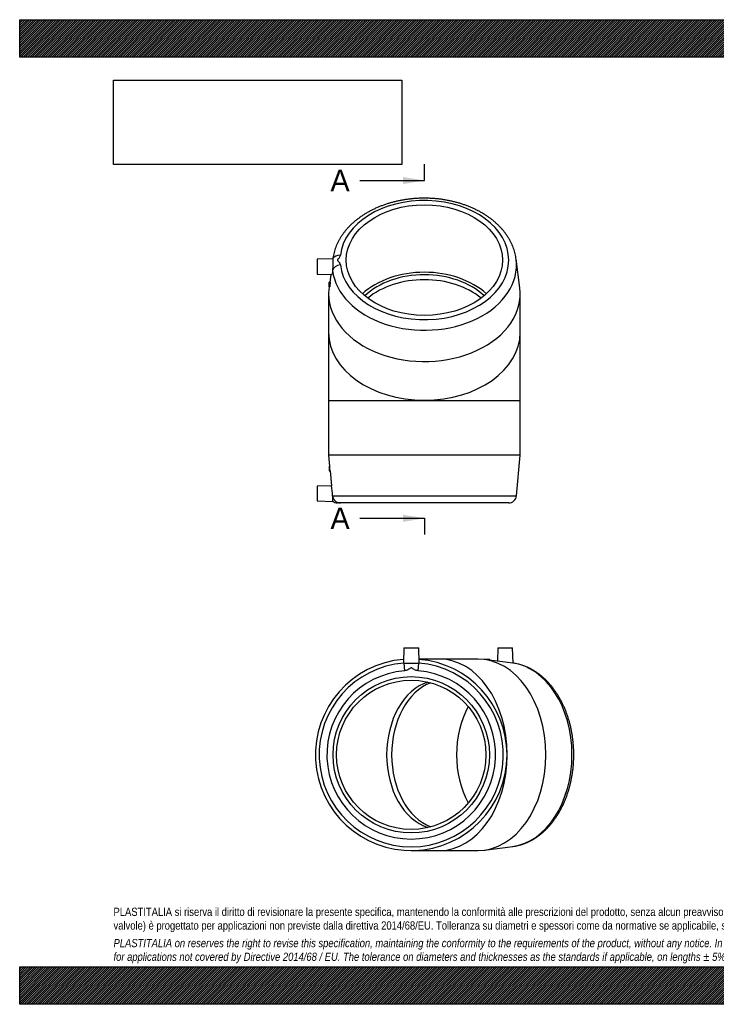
# Model space of a CAD drawing. Header units: millimetres. Extents: x 0 to 1782, y 0 to 1260.
import ezdxf
from ezdxf.enums import TextEntityAlignment as Align
from ezdxf.lldxf.tags import DXFTag

# ---------------------------------------------------------------- set-up
doc = ezdxf.new("R2010")
doc.units = ezdxf.units.MM
doc.header["$LTSCALE"] = 6
doc.layers.add('Default', color=7, linetype='Continuous')
doc.layers.add('GE4P200C', color=7, linetype='Continuous')
doc.styles.add('SEACAD_Solid_Edge_ANSI', font='seans.ttf')
tags = doc.linetypes.add('CENTER2', pattern=[28.575000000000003, 19.05, -3.175, 3.175, -3.175]).pattern_tags.tags
tags[10:11] = [DXFTag(74, 4), DXFTag(75, 0), DXFTag(340, '0'), DXFTag(46, 0.0), DXFTag(50, 0.0), DXFTag(44, 0.0), DXFTag(45, 0.0)]
tags[8:9] = [DXFTag(74, 4), DXFTag(75, 0), DXFTag(340, '0'), DXFTag(46, 0.0), DXFTag(50, 0.0), DXFTag(44, 0.0), DXFTag(45, 0.0)]
tags[6:7] = [DXFTag(74, 4), DXFTag(75, 0), DXFTag(340, '0'), DXFTag(46, 0.0), DXFTag(50, 0.0), DXFTag(44, 0.0), DXFTag(45, 0.0)]
tags[4:5] = [DXFTag(74, 4), DXFTag(75, 0), DXFTag(340, '0'), DXFTag(46, 0.0), DXFTag(50, 0.0), DXFTag(44, 0.0), DXFTag(45, 0.0)]
picture_1 = doc.add_image_def('image1.jpg', size_in_pixel=(4302, 1260))
pattern_1 = [(45, (0, 0), (-1.414213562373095, 1.414213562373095), [])]

# ---------------------------------------------------------------- blocks, each defined once
blk = doc.blocks.new('SE1')
at = {"layer": 'GE4P200C', "color": 7, "linetype": 'Continuous'}
for p, q in [((400.4068384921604, 953.8880349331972), (380.6364664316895, 953.3703295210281)), ((380.6364664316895, 953.370329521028), (380.6364664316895, 934.370329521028)), ((639.6375162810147, 917.032149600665), (634.9772479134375, 953.4312419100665)), ((380.6364664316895, 934.370329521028), (399.1291074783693, 933.8860826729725)), ((397.7977321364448, 933.9209459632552), (396.55862889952, 924.2429125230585)), ((395.6364664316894, 918.2429125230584), (395.6364664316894, 924.2429125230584)), ((396.8790144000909, 924.2429125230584), (395.6364664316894, 924.2429125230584)), ((395.1364664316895, 909.2220972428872), (395.1364664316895, 859.7246225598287)), ((395.790433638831, 918.2429125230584), (395.6354165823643, 917.032149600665)), ((395.6364664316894, 918.2429125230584), (396.4991959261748, 918.2429125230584)), ((640.1364664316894, 859.7246225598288), (640.1364664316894, 909.2220972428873)), ((395.1364664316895, 859.7246225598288), (395.1364664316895, 772.662176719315)), ((640.1364664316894, 772.6621767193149), (640.1364664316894, 859.7246225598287)), ((395.1364664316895, 772.6621767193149), (640.1364664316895, 772.6621767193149)), ((395.1364664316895, 772.6621767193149), (395.1364664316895, 702.6621767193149)), ((640.1364664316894, 702.6621767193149), (640.1364664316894, 772.6621767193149)), ((640.1364664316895, 702.6621767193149), (395.1364664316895, 702.6621767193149)), ((395.1364664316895, 702.6621767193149), (396.402231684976, 688.6236893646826)), ((635.4571388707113, 650.7641801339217), (640.1364664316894, 702.6621767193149)), ((395.6364664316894, 688.6621767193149), (395.6364664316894, 682.662176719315)), ((396.4031542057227, 688.662176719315), (395.6364664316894, 688.662176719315)), ((395.6364664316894, 682.662176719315), (396.9372414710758, 682.662176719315)), ((396.936298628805, 682.7004014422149), (398.6581036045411, 663.6040189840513)), ((398.6597952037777, 663.6341341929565), (380.6364664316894, 663.162176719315)), ((380.6364664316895, 663.1621767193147), (380.6364664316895, 644.162176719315)), ((380.6364664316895, 644.1621767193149), (400.4568973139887, 643.6431604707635)), ((400.2062316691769, 650.7641801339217), (635.4571388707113, 650.7641801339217)), ((410.1328257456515, 641.662176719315), (406.4323869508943, 641.662176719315)), ((625.4975403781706, 641.662176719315), (410.1328257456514, 641.662176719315))]:
    blk.add_line(p, q, dxfattribs=at)
for centre, radius, start, end in [((274.7561540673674, 674.6700126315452), 122.4447002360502, 3.742449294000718, 6.561713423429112), ((279.259922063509, 642.7183445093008), 121.2136348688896, 3.80593829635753, 9.936239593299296), ((284.0166196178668, 643.093625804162), 116.4425324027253, 0.27038909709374, 3.777046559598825), ((625.4975403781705, 651.662176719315), 10.00000000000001, 270, 354.8479182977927)]:
    blk.add_arc(centre, radius, start, end, dxfattribs=at)
for centre, major_axis, ratio, start_param, end_param in [((517.6364664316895, 952.3556108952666), (-107.8610739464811, 1.387778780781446e-13), 0.7071067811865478, 0.08143293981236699, 6.201752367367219), ((410.1328257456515, 951.4885140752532), (-9.93405067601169, 1.146576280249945), 0.7047635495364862, 4.793553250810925, 6.04064874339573), ((517.6364664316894, 945.9195225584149), (-117.8206724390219, 9.714451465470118e-14), 0.707106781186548, 0.0814329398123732, 3.231743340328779), ((410.1328257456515, 939.0805720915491), (-9.93405067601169, -1.146576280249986), 0.7047635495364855, 4.631224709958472, 6.112100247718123), ((517.6364664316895, 866.0885835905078), (-99.99999999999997, -2.081668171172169e-14), 0.7071067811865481, 3.797653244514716, 5.627124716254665), ((517.6364664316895, 866.0885835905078), (-95.5, 1.387778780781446e-14), 0.7071067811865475, 3.786330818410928, 5.638447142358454), ((517.6364664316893, 859.7246225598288), (-95.49999999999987, 8.326672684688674e-14), 0.7071067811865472, 3.850103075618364, 5.574674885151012), ((517.6364664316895, 909.2220972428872), (-122.5, 0), 0.7071067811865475, 6.192898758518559, 6.283185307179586), ((517.6364664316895, 909.2220972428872), (-122.5, 0), 0.7071067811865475, 0, 3.231879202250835), ((517.6364664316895, 859.7246225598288), (-122.5, -1.387778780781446e-14), 0.7071067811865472, 0, 3.141592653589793), ((410.1328257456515, 651.662176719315), (1.706967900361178e-12, -9.999999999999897), 0.9966861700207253, 4.802309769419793, 6.283185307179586), ((406.4325991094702, 651.6621767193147), (3.028965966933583e-10, -10.00000000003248), 0.9998572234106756, 5.640687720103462, 6.282974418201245)]:
    blk.add_ellipse(centre, major_axis=major_axis, ratio=ratio, start_param=start_param, end_param=end_param, dxfattribs=at)
blk.add_ellipse((517.6364664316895, 952.3556108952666), major_axis=(99.99999999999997, -2.775557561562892e-14), ratio=0.7071067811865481, dxfattribs=at)
for points, knots in [([(634.9758059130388, 953.4185815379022), (634.9714790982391, 953.4611997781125), (634.8568332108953, 954.5889729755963), (634.4389980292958, 956.9987040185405), (633.7344529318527, 960.3832595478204), (632.819326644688, 963.7836409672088), (631.727734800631, 967.1440434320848), (630.4520489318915, 970.4731790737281), (628.9961269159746, 973.762333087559), (627.3610640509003, 977.0073727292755), (625.5490784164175, 980.2028350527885), (623.5625156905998, 983.343536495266), (621.4041578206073, 986.4241721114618), (619.0771684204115, 989.439466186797), (616.5851214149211, 992.3841814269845), (613.9319922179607, 995.2531692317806), (611.1221448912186, 998.0414080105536), (608.1603084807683, 1000.744040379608), (605.0515473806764, 1003.356403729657), (601.8012277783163, 1005.874054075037), (598.414982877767, 1008.292782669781), (594.8986789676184, 1010.608625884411), (591.2583839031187, 1012.817869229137), (587.5003389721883, 1014.917046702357), (583.6309345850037, 1016.90293671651), (579.6566898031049, 1018.772555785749), (575.5842697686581, 1020.523136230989), (571.4204323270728, 1022.15214102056), (567.1720157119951, 1023.657254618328), (562.8458914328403, 1025.036384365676), (558.4490005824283, 1026.287635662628), (553.9883473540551, 1027.409306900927), (549.470992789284, 1028.399885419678), (544.904048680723, 1029.258044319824), (540.2946714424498, 1029.982640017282), (535.6500558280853, 1030.572710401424), (530.9774284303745, 1031.027473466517), (526.2840409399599, 1031.346326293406), (521.5771631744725, 1031.528844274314), (516.8640759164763, 1031.574780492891), (512.152076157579, 1031.484065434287), (507.4484631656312, 1031.256808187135), (502.7605239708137, 1030.89329641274), (498.0955130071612, 1030.393993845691), (493.4606511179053, 1029.759538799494), (488.8631250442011, 1028.990743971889), (484.3100808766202, 1028.088596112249), (479.808617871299, 1027.054255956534), (475.3657826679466, 1025.88905855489), (470.9885639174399, 1024.59451414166), (466.6838872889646, 1023.172309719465), (462.4586107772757, 1021.624311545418), (458.3195201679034, 1019.95256871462), (454.2733244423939, 1018.15931802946), (450.3266643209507, 1016.246996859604), (446.4861233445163, 1014.218263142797), (442.7581943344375, 1012.075997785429), (439.1492565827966, 1009.823308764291), (435.6655479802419, 1007.463530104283), (432.3131710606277, 1005.000245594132), (429.0980723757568, 1002.437299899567), (426.0260172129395, 999.7788077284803), (423.1025595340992, 997.0291596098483), (420.3330074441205, 994.1930226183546), (417.7223851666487, 991.2753346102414), (415.2753929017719, 988.2812898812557), (412.9963676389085, 985.2163178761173), (410.8892446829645, 982.0860452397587), (408.9575342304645, 978.896277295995), (407.2042740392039, 975.6528692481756), (405.6321163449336, 972.3619781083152), (404.2429719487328, 969.0288843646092), (403.0393609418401, 965.6621266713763), (402.0194849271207, 962.257915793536), (401.1956833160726, 958.8578565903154), (400.6495168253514, 955.9840615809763), (400.4356513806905, 954.4168213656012), (400.3666001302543, 953.8874608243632)], [0, 0, 0, 0, 0.0004432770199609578, 0.01360248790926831, 0.0267757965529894, 0.03996976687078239, 0.05319022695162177, 0.06644209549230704, 0.07972925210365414, 0.09305445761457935, 0.1064193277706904, 0.1198243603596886, 0.1332690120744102, 0.1467518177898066, 0.1602705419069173, 0.1738223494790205, 0.1874039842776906, 0.2010119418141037, 0.2146426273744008, 0.2282924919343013, 0.2419581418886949, 0.2556364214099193, 0.2693244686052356, 0.2830197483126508, 0.2967200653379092, 0.3104235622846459, 0.3241287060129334, 0.3378339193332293, 0.3515383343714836, 0.3652413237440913, 0.3789424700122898, 0.3926415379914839, 0.4063384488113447, 0.4200332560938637, 0.4337261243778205, 0.4474173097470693, 0.4611071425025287, 0.4747960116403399, 0.4884843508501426, 0.5021726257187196, 0.5158613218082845, 0.529550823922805, 0.5432415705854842, 0.5569340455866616, 0.5706287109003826, 0.5843259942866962, 0.5980262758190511, 0.611729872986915, 0.6254370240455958, 0.6391478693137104, 0.6528624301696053, 0.6665805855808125, 0.6803020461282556, 0.694026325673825, 0.7077527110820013, 0.721480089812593, 0.7352068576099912, 0.7489313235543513, 0.7626514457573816, 0.776364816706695, 0.7900686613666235, 0.8037598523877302, 0.8174349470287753, 0.8310902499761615, 0.8447219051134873, 0.8583260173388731, 0.8718988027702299, 0.8854367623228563, 0.8989368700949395, 0.9123967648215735, 0.9258149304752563, 0.9391908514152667, 0.9525251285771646, 0.9658195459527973, 0.9790770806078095, 0.9923018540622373, 0.9981813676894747, 0.9981813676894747, 0.9981813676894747, 0.9981813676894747]), ([(410.1328257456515, 958.5595818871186), (409.9997266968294, 957.4063985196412), (409.485841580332, 956.295052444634), (408.3515255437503, 954.8026573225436), (407.9064520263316, 954.3295841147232), (407.2224649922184, 953.6259392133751), (406.9909934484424, 953.3927460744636), (406.5957899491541, 952.9010565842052), (406.4284685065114, 952.6300973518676), (406.436445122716, 952.0599252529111), (406.6107480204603, 951.787993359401), (407.0121898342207, 951.2960076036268), (407.2436446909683, 951.0635020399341), (407.9265430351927, 950.3609534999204), (408.3693026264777, 949.8878714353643), (409.49666906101, 948.3963627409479), (410.0011255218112, 947.2927037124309), (410.1328257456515, 946.1516399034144)], [0, 0, 0, 0, 0.2500000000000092, 0.2500000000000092, 0.3750000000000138, 0.3750000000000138, 0.4375000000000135, 0.4375000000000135, 0.5000000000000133, 0.5000000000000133, 0.5625000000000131, 0.5625000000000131, 0.6250000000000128, 0.6250000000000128, 0.7500000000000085, 0.7500000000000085, 1, 1, 1, 1]), ([(400.4053809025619, 953.8871314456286), (400.4166328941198, 953.8912785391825), (400.4252518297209, 953.8554242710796), (400.4592922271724, 953.46905799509), (400.4578611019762, 952.4546884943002), (400.4578496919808, 949.4468937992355), (400.4593769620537, 947.4396525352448), (400.4041308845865, 943.222587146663), (400.3410795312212, 941.0235964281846), (400.2062316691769, 939.1426937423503)], [0.1894150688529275, 0.1894150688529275, 0.1894150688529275, 0.1894150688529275, 0.2500000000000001, 0.2500000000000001, 0.4999999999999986, 0.4999999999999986, 0.7499999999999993, 0.7499999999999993, 1, 1, 1, 1]), ([(400.9396921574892, 954.4640877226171), (400.9397576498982, 954.4641739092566), (400.9317144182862, 954.456175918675), (400.8921318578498, 954.418032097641), (400.795721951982, 954.326320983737), (400.6130479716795, 954.1548529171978), (400.4674967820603, 954.0118334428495), (400.3680937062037, 953.9143485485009)], [0.816360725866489, 0.816360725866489, 0.816360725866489, 0.816360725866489, 0.8302056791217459, 0.8474438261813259, 0.8743069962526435, 0.9284608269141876, 1, 1, 1, 1]), ([(400.2062316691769, 939.1426937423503), (400.1076849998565, 937.7681321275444), (399.9718723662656, 936.5796472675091), (399.6521803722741, 934.8090932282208), (399.4676428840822, 934.2196762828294), (399.2357389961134, 933.9204156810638), (399.180701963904, 933.885256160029), (399.1280785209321, 933.886982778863)], [0, 0, 0, 0, 0.1249999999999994, 0.1249999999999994, 0.2499999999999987, 0.2499999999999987, 0.2900299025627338, 0.2900299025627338, 0.2900299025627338, 0.2900299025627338]), ([(396.8785212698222, 924.2428875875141), (396.9194620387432, 924.2461223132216), (396.9396056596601, 923.9231007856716), (396.9398831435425, 922.8168402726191), (396.9195872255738, 922.0324551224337), (396.8393387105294, 920.4655420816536), (396.7784225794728, 919.6875370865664), (396.6358160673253, 918.5660141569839), (396.5572064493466, 918.2459695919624), (396.4972116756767, 918.2429231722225), (396.4969772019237, 918.2429162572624), (396.4967430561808, 918.2429143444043)], [0, 0, 0, 0, 0.125, 0.125, 0.25, 0.25, 0.375, 0.375, 0.5, 0.5, 0.5004911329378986, 0.5004911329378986, 0.5004911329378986, 0.5004911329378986])]:
    blk.add_open_spline(points, degree=3, knots=knots, dxfattribs=at)
blk = doc.blocks.new('SE2')
at = {"layer": 'GE4P200C', "color": 7, "linetype": 'Continuous'}
for p, q in [((491.3232829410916, 456.3083025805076), (490.8168668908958, 436.9690538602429)), ((491.3232829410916, 456.3083025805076), (510.3232829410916, 456.3083025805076)), ((510.8297873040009, 436.9656813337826), (510.3232829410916, 456.3083025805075)), ((611.5314357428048, 456.3083025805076), (611.0820521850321, 439.1470368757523)), ((611.5314357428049, 456.3083025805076), (630.5314357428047, 456.3083025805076)), ((631.0490681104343, 436.5407199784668), (630.5314357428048, 456.3083025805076)), ((536.8857287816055, 441.8083025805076), (510.7029788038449, 441.8083025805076)), ((586.383203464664, 441.8083025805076), (536.8857287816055, 441.8083025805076)), ((630.5923481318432, 436.6490840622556), (594.1932558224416, 441.3093524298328)), ((601.4040187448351, 441.3083025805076), (595.4040187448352, 441.3083025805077)), ((595.4040187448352, 441.3083025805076), (595.4040187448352, 441.1543353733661)), ((601.4040187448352, 440.3861401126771), (601.4040187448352, 441.3083025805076)), ((491.2393997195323, 436.7385373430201), (492.0495430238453, 426.8119432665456)), ((509.597022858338, 426.8119432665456), (510.407166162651, 436.7385373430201)), ((594.1932558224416, 197.3072527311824), (630.5923481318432, 201.9675210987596)), ((500.8232829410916, 196.8083025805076), (536.8857287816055, 196.8083025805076)), ((536.8857287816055, 196.8083025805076), (586.383203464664, 196.8083025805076))]:
    blk.add_line(p, q, dxfattribs=at)
for radius in [100, 95.5]:
    blk.add_circle((500.8232829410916, 319.3083025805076), radius, dxfattribs=at)
for centre, radius, start, end in [((500.8232829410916, 319.3083025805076), 122.5, 94.63087584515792, 359.9999999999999), ((500.8232829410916, 319.3083025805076), 122.5, 0, 85.3691241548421), ((500.8232829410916, 319.3083025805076), 117.8206724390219, 94.66576376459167, 85.33423623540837), ((500.8232829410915, 583.9731013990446), 147.5461543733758, 266.2757217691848, 273.7242782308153), ((500.8232829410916, 319.3083025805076), 107.8610739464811, 94.66576376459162, 85.33423623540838)]:
    blk.add_arc(centre, radius, start, end, dxfattribs=at)
for centre, major_axis, ratio, start_param, end_param in [((536.8857287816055, 319.3083025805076), (0, 122.5), 0.7071067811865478, 3.141592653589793, 6.283185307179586), ((586.383203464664, 319.3083025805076), (-1.387778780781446e-14, 122.5), 0.7071067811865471, 3.141592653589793, 6.283185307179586), ((623.0806287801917, 319.3083025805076), (8.326672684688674e-14, 117.8206724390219), 0.7071067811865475, 3.23187920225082, 6.192898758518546), ((536.8857287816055, 319.3083025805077), (3.608224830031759e-13, 95.49999999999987), 0.7071067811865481, 0.223047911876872, 2.918544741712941), ((543.2496898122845, 319.3083025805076), (0, 95.49999999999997), 0.7071067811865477, 0.26326960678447, 2.878323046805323), ((629.5167171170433, 319.3083025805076), (0, -99.99999999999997), 0.7071067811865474, 4.048861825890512, 5.375916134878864)]:
    blk.add_ellipse(centre, major_axis=major_axis, ratio=ratio, start_param=start_param, end_param=end_param, dxfattribs=at)
for points in [[(490.8179605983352, 436.9658500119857), (490.816236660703, 436.8772886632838), (490.9572001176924, 436.8004383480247), (491.2393997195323, 436.7385373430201)], [(510.407166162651, 436.7385373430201), (510.6902373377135, 436.8006295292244), (510.830546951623, 436.8775162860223), (510.8287178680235, 436.9658875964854)]]:
    blk.add_open_spline(points, degree=3, dxfattribs=at)
for points, knots in [([(509.597022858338, 426.8119432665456), (507.9661753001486, 426.9450423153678), (506.3944946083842, 427.4589274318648), (504.2839291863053, 428.5932434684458), (503.6149026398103, 429.0383169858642), (502.6197984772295, 429.7223040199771), (502.2900135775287, 429.953775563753), (501.5946596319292, 430.3489790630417), (501.2114654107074, 430.5163005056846), (500.4051202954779, 430.5083238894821), (500.0205505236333, 430.3340209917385), (499.3247775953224, 429.9325791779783), (498.9959650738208, 429.7011243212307), (498.0024114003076, 429.018225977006), (497.3333723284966, 428.5754663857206), (495.2240605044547, 427.4480999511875), (493.6632509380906, 426.9436434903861), (492.0495430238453, 426.8119432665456)], [0, 0, 0, 0, 0.2499999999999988, 0.2499999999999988, 0.3749999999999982, 0.3749999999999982, 0.4374999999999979, 0.4374999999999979, 0.4999999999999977, 0.4999999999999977, 0.5624999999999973, 0.5624999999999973, 0.6249999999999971, 0.6249999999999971, 0.7499999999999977, 0.7499999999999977, 1, 1, 1, 1]), ([(630.4857191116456, 201.959339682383), (630.5627983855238, 201.9671131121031), (631.719013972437, 202.0839982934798), (634.1592813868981, 202.5050348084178), (637.5445077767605, 203.2105137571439), (640.9447090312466, 204.1253892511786), (644.3051599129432, 205.2170484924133), (647.6342825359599, 206.4927162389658), (650.9234400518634, 207.9486431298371), (654.168478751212, 209.5837046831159), (657.3639413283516, 211.3956906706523), (660.5046427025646, 213.3822533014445), (663.5852783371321, 215.5406111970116), (666.6005724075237, 217.8676005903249), (669.5452876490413, 220.3596475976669), (672.4142754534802, 223.0127767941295), (675.202514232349, 225.8226241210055), (677.9051466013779, 228.7844605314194), (680.5175099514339, 231.8932216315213), (683.035160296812, 235.1435412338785), (685.4538888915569, 238.5297861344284), (687.7697321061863, 242.0460900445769), (689.978975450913, 245.6863851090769), (692.0781529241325, 249.4444300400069), (694.0640429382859, 253.3138344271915), (695.9336620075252, 257.2880792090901), (697.6842424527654, 261.360499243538), (699.313247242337, 265.524336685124), (700.8183608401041, 269.772753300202), (702.1974905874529, 274.0988775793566), (703.4487418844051, 278.4957684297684), (704.5704131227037, 282.9564216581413), (705.5609916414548, 287.4737762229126), (706.4191505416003, 292.0407203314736), (707.1437462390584, 296.6500975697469), (707.7338166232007, 301.2947131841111), (708.1885796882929, 305.9673405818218), (708.5074325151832, 310.6607280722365), (708.689950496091, 315.3676058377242), (708.735886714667, 320.0806930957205), (708.6451716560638, 324.7926928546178), (708.417914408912, 329.4963058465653), (708.054402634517, 334.1842450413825), (707.5551000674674, 338.8492560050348), (706.9206450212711, 343.4841178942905), (706.1518501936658, 348.0816439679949), (705.2497023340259, 352.634688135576), (704.2153621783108, 357.1361511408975), (703.0501647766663, 361.57898634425), (701.7556203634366, 365.9562050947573), (700.333415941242, 370.2608817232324), (698.7854177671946, 374.4861582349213), (697.1136749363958, 378.6252488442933), (695.3204242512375, 382.6714445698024), (693.4081030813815, 386.6181046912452), (691.3793693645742, 390.4586456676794), (689.2371040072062, 394.1865746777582), (686.9844149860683, 397.795512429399), (684.6246363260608, 401.2792210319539), (682.16135181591, 404.6315979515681), (679.5984061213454, 407.8466966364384), (676.9399139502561, 410.9187517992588), (674.190265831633, 413.8422094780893), (671.3541288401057, 416.6117615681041), (668.4364408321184, 419.2223838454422), (665.4423961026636, 421.6693761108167), (662.3774240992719, 423.9484013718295), (659.2471514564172, 426.0555243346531), (656.0573835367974, 427.9872347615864), (652.8139753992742, 429.7404950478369), (649.5230845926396, 431.3126523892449), (646.189989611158, 432.7017980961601), (642.823236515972, 433.9054042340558), (639.4190085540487, 434.9252983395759), (636.0190128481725, 435.7490327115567), (632.9897437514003, 436.324923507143), (631.2923148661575, 436.5471591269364), (630.5604283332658, 436.6410551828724)], [0, 0, 0, 0, 0.0008014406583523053, 0.01395685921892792, 0.02712637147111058, 0.04031653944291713, 0.05353318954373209, 0.06678123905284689, 0.08006456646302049, 0.09338593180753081, 0.1067469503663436, 0.1201481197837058, 0.1335888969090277, 0.1470678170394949, 0.1605826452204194, 0.1741305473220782, 0.1877082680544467, 0.2013123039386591, 0.2149390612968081, 0.2285849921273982, 0.2422467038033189, 0.2559210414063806, 0.2696051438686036, 0.2832964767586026, 0.2969928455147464, 0.3106923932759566, 0.3243935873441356, 0.3380948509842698, 0.3517953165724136, 0.3654943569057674, 0.3791915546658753, 0.3928866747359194, 0.4065796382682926, 0.4202704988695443, 0.4339594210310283, 0.4476466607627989, 0.4613325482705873, 0.4750174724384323, 0.4887018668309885, 0.5023861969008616, 0.5160709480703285, 0.5297565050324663, 0.5434433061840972, 0.5571318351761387, 0.5708225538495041, 0.5845158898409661, 0.5982122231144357, 0.6119118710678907, 0.6256150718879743, 0.6393219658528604, 0.6530325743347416, 0.6667467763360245, 0.6804642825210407, 0.6941846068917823, 0.707907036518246, 0.7216304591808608, 0.7353532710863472, 0.7490737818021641, 0.7627899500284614, 0.7764993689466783, 0.7901992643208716, 0.8038865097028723, 0.8175576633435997, 0.8312090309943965, 0.8448367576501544, 0.8584369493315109, 0.8720058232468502, 0.885539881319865, 0.8990360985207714, 0.9124921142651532, 0.9259064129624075, 0.9392784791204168, 0.9526089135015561, 0.9658994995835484, 0.9791532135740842, 0.9923741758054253, 1, 1, 1, 1])]:
    blk.add_open_spline(points, degree=3, knots=knots, dxfattribs=at)
blk = doc.blocks.new('SE4')
at = {"color": 7, "linetype": 'Continuous', "style": 'SEACAD_Solid_Edge_ANSI'}
blk.add_text('A', height=27.6, dxfattribs=at).set_placement((397.4663458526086, 635.7511025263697), align=Align.TOP_LEFT)
blk = doc.blocks.new('SE5')
at = {"color": 7, "linetype": 'Continuous', "style": 'SEACAD_Solid_Edge_ANSI'}
blk.add_text('A', height=27.6, dxfattribs=at).set_placement((397.4663458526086, 1068.009917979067), align=Align.TOP_LEFT)
blk = doc.blocks.new('SEANNOT_GROUP')
at = {"linetype": 'Continuous'}
blk.add_hatch(color=7, dxfattribs=at).paths.add_polyline_path([(490.2151824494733, 617.3511024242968), (517.815183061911, 621.9511025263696), (490.2151824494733, 626.5511026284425)])
at = {"color": 7, "linetype": 'Continuous'}
blk.add_lwpolyline([(435.0151830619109, 621.9511025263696), (517.815183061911, 621.9511025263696)], dxfattribs=at)
blk = doc.blocks.new('SEANNOT_GROUP1')
at = {"linetype": 'Continuous'}
blk.add_hatch(color=7, dxfattribs=at).paths.add_polyline_path([(490.2151824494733, 1049.609917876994), (517.815183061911, 1054.209917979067), (490.2151824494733, 1058.80991808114)])
at = {"color": 7, "linetype": 'Continuous'}
blk.add_lwpolyline([(435.0151830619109, 1054.209917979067), (517.815183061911, 1054.209917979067)], dxfattribs=at)
blk = doc.blocks.new('SE3')
at = {"layer": 'Default', "color": 7, "linetype": 'CENTER2'}
for p, q in [((517.815183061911, 1054.209917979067), (517.815183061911, 1074.909917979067)), ((517.815183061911, 621.9511025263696), (517.815183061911, 601.2511025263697))]:
    blk.add_line(p, q, dxfattribs=at)
at = {"layer": 'Default', "color": 7, "linetype": 'CENTER2', "const_width": 0.0001}
blk.add_lwpolyline([(517.815183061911, 621.9511025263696), (517.815183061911, 1054.209917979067)], dxfattribs=at)
at = {"layer": 'Default'}
for name in ['SE5', 'SEANNOT_GROUP1', 'SE4', 'SEANNOT_GROUP']:
    blk.add_blockref(name, (0, 0), dxfattribs=at)

msp = doc.modelspace()

# ---------------------------------------------------------------- hatches: boundary and pattern name
at = {"layer": 'Default', "linetype": 'Continuous'}
h = msp.add_hatch(dxfattribs=at)
h.set_pattern_fill('LINE', scale=0.6299212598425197, angle=45, style=0)
h.set_pattern_definition(pattern_1)
h.paths.add_polyline_path([(1782, 1212.000019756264), (1782, 1260.000019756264), (1.530189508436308e-05, 1260.000019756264), (1.530189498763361e-05, 1212.000019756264)])
for points in [[(1782, 1212.000019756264), (1782, 1260.000019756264), (1.530189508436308e-05, 1260.000019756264), (1.530189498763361e-05, 1212.000019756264)], [(1781.999975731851, -1.719143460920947e-05), (1781.999975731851, 47.99999999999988), (-2.42681488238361e-05, 47.99999999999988), (-2.42681488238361e-05, -1.719143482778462e-05)]]:
    msp.add_hatch(color=7, dxfattribs=at).paths.add_polyline_path(points)
h = msp.add_hatch(dxfattribs=at)
h.set_pattern_fill('LINE', scale=0.6299212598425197, angle=45, style=0)
h.set_pattern_definition(pattern_1)
h.paths.add_polyline_path([(1781.999975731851, -1.719143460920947e-05), (1781.999975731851, 47.99999999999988), (-2.42681488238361e-05, 47.99999999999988), (-2.42681488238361e-05, -1.719143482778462e-05)])

# ---------------------------------------------------------------- linework, layer by layer
at = {"layer": 'Default', "color": 7, "linetype": 'Continuous'}
for p, q in [((1.530189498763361e-05, 1260.000019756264), (1782, 1260.000019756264)), ((1.530189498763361e-05, 1212.000019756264), (1.530189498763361e-05, 1260.000019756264)), ((1782, 1212.000019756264), (1.530189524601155e-05, 1212.000019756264)), ((-2.42681488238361e-05, 47.99999999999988), (1781.999975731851, 47.99999999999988)), ((-2.42681488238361e-05, -1.719143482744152e-05), (-2.42681488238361e-05, 47.99999999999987)), ((1781.999975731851, -1.719143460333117e-05), (-2.426814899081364e-05, -1.719143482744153e-05))]:
    msp.add_line(p, q, dxfattribs=at)

# ---------------------------------------------------------------- block references
at = {"layer": 'Default'}
for name in ['SE3', 'SE1', 'SE2']:
    msp.add_blockref(name, (0, 0), dxfattribs=at)

# ---------------------------------------------------------------- texts
at = {"layer": 'Default', "insert": (119.9999757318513, 123.6141913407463), "char_height": 10.5, "width": 1542, "attachment_point": 1}
msp.add_mtext("{\\fArial Narrow|b0||i0||c0|p34;\\C7;\\H10.5;\\W1.;PLASTITALIA si riserva il diritto di revisionare la presente specifica, mantenendo la conformità alle prescrizioni del prodotto, senza alcun preavviso. In caso di assegnazione d'ordine si riserva di compiere una più dettagliata analisi tecnico/qualitativa. Il presente prodotto (ad esclusione delle \\P}{\\fArial Narrow|b0||i0||c0|p34;\\C7;\\H10.5;\\W1.;valvole) è progettato per applicazioni non previste dalla direttiva 2014/68/EU. Tolleranza su diametri e spessori come da normative se applicabile, su lunghezze ±5%, su angoli ±2°, se non diversamente specificato.\\P}{\\fArial Narrow|b0||i0||c0|p34;\\C7;\\H3.;\\W1.;   \\P}{\\fArial Narrow|b0||i1||c0|p34;\\C7;\\H10.5;\\W1.;PLASTITALIA on reserves the right to revise this specification, maintaining the conformity to the requirements of the product, without any notice. In case of assignation of order on will reserve to make a more detailed analysis technical/qualitative. This product (excluding valves) is designed \\P}{\\fArial Narrow|b0||i1||c0|p34;\\C7;\\H10.5;\\W1.;for applications not covered by Directive 2014/68 / EU. The tolerance on diameters and thicknesses as the standards if applicable, on lengths ± 5%, on angles ± 2 °, unless otherwise indicated.\\P}", dxfattribs=at)

# ---------------------------------------------------------------- pictures from other files: only their frames are drawn
image = msp.add_image(picture_1, insert=(120.0000153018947, 1074.619067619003), size_in_units=(368.7428571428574, 108))
image.dxf.flags = 7

doc.saveas('drawing.dxf')
